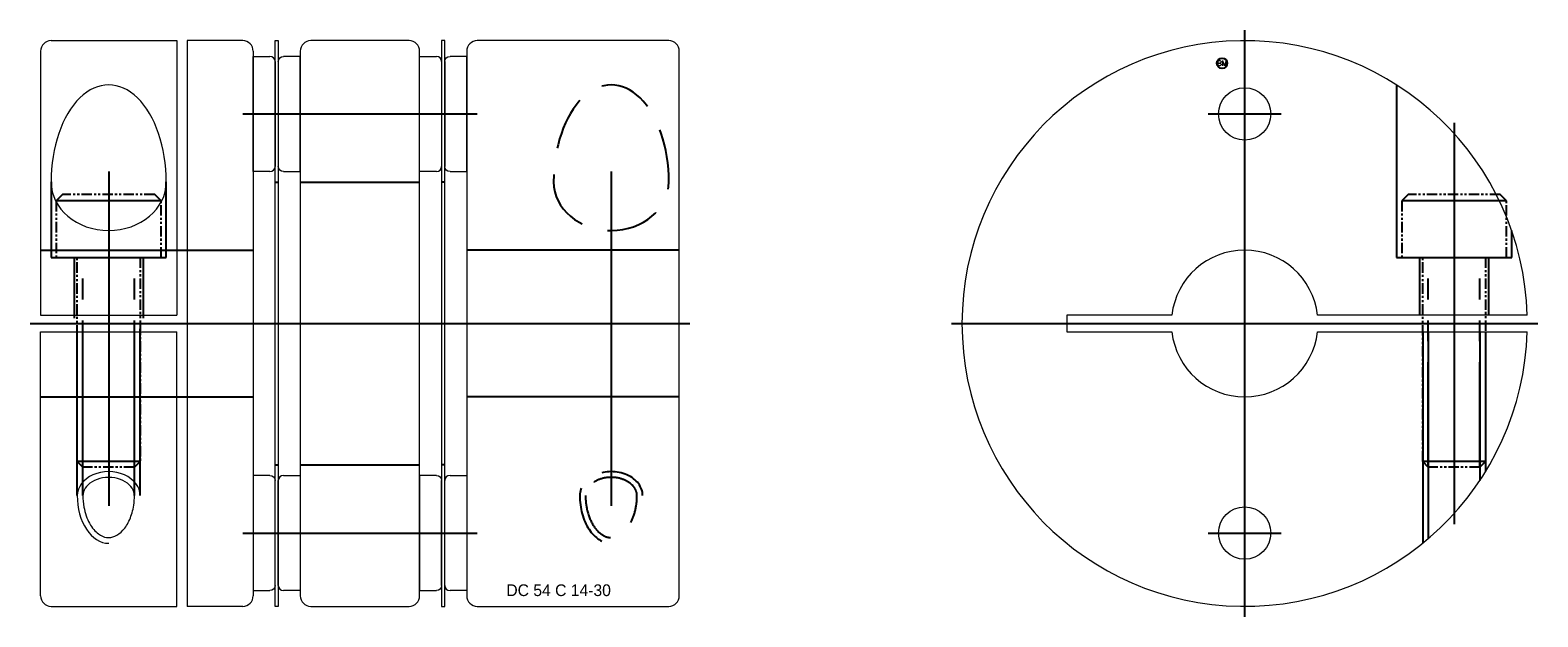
# Model space of a CAD drawing. Extents: x -21 to 123, y -28 to 28.
import ezdxf
from ezdxf.enums import TextEntityAlignment as Align

# ---------------------------------------------------------------- set-up
doc = ezdxf.new("R2010")
doc.units = 0
doc.header["$LTSCALE"] = 8
for name, pattern in [('CENTER', [50.8, 31.75, -6.35, 6.35, -6.35]), ('HIDDEN', [9.525, 6.35, -3.175]), ('PHANTOM', [2.5, 1.25, -0.25, 0.25, -0.25, 0.25, -0.25])]:
    doc.linetypes.add(name, pattern=pattern)
doc.layers.get('0').update_dxf_attribs({"linetype": 'CONTINUOUS', "lineweight": 18})
for name, color, linetype in [('BOM', 6, 'CONTINUOUS'), ('CENTER', 1, 'CENTER'), ('HIDDEN', 2, 'HIDDEN'), ('PHANTOM', 6, 'PHANTOM')]:
    doc.layers.add(name, color=color, linetype=linetype)
doc.layers.add('THIN', color=3, linetype='CONTINUOUS', lineweight=5)
doc.styles.add('ADESK1', font='romans')

# ---------------------------------------------------------------- blocks, each defined once
blk = doc.blocks.new('MCLBM2')
blk.add_circle((0, 0), 0.5)
at = {"style": 'ADESK1'}
blk.add_text('BM', height=0.5, dxfattribs=at).set_placement((0, 0), align=Align.MIDDLE)
at = {"style": 'ADESK1', "flags": 1}
for tag, p in [('NAME', (0, -1)), ('SPEC', (0, -3)), ('ENAME', (0, -2)), ('MATERIAL', (0, -4)), ('WEIGHT', (0, -6)), ('QTY', (0, -5)), ('PRICE', (0, -7)), ('REMARK', (0, -8)), ('USER1', (0, -9)), ('USER2', (0, -10)), ('USER3', (0, -11)), ('USER4', (0, -12)), ('USER5', (0, -13)), ('USER6', (0, -14))]:
    blk.add_attdef(tag, p, '', height=0.5, dxfattribs=at)

msp = doc.modelspace()

# ---------------------------------------------------------------- linework, layer by layer
for p, q in [((-20.3, 26), (-20.3, 0.8)), ((-19.3, 27), (-7.3, 27)), ((-7.3, 27), (-7.3, 0.8)), ((-6.3, 27), (-6.3, -27)), ((-1, 27), (-6.3, 27)), ((0, 26), (0, -26)), ((2.1, 27), (2.4, 27)), ((2.1, -27), (2.1, 27)), ((2.4, 27), (2.4, -27)), ((4.5, 26), (4.5, -26)), ((14.9, 27), (5.5, 27)), ((15.9, -26), (15.9, 26)), ((20.4, 26), (20.4, -26)), ((39.7, 27), (21.4, 27)), ((40.7, -26), (40.7, 26)), ((0, 25.5), (1.6, 25.5)), ((0, 14.5), (0, 25.5)), ((2.1, 25), (2.1, 15)), ((15.9, 25.5), (17.5, 25.5)), ((15.9, 14.5), (15.9, 25.5)), ((18, 25), (18, 15)), ((1.6, 14.5), (0, 14.5)), ((17.5, 14.5), (15.9, 14.5)), ((-20.3, 0.8), (-7.3, 0.8)), ((121.69, 0.8), (101.65, 0.8)), ((-20.3, -0.8), (-7.3, -0.8)), ((-20.3, -26), (-20.3, -0.8)), ((-7.3, -27), (-7.3, -0.8)), ((101.65, -0.8), (121.69, -0.8)), ((2.4, -25), (2.4, -15)), ((2.9, -14.5), (4.5, -14.5)), ((4.5, -14.5), (4.5, -25.5)), ((18.3, -25), (18.3, -15)), ((18.8, -14.5), (20.4, -14.5)), ((20.4, -14.5), (20.4, -25.5)), ((4.5, -25.5), (2.9, -25.5)), ((20.4, -25.5), (18.8, -25.5)), ((-19.3, -27), (-7.3, -27)), ((-1, -27), (-6.3, -27)), ((2.4, -27), (2.1, -27)), ((5.5, -27), (14.9, -27)), ((21.4, -27), (39.7, -27))]:
    msp.add_line(p, q)
at = {"extrusion": (1.22461e-16, -2.99932e-32, -1)}
for p, q in [((18.3, 27), (18, 27)), ((18, 27), (18, -27)), ((18.3, -27), (18.3, 27)), ((2.4, 25), (2.4, 15)), ((4.5, 25.5), (2.9, 25.5)), ((4.5, 14.5), (4.5, 25.5)), ((18.3, 25), (18.3, 15)), ((20.4, 25.5), (18.8, 25.5)), ((20.4, 14.5), (20.4, 25.5)), ((2.9, 14.5), (4.5, 14.5)), ((18.8, 14.5), (20.4, 14.5)), ((17.5, -14.5), (15.9, -14.5)), ((15.9, -14.5), (15.9, -25.5)), ((18, -25), (18, -15)), ((15.9, -25.5), (17.5, -25.5)), ((18, -27), (18.3, -27))]:
    msp.add_line(p, q, dxfattribs=at)
at = {"extrusion": (-2.99932e-32, -1.22461e-16, -1)}
for p, q in [((1.6, -14.5), (0, -14.5)), ((0, -14.5), (0, -25.5)), ((2.1, -25), (2.1, -15)), ((0, -25.5), (1.6, -25.5))]:
    msp.add_line(p, q, dxfattribs=at)
msp.add_lwpolyline([(87.75, 0.8), (77.7, 0.8), (77.7, -0.8), (87.75, -0.8)])
for centre in [(94.7, 20), (94.7, -20)]:
    msp.add_circle(centre, 2.5)
for centre, radius, start, end in [((-19.3, 26), 1, 90, 180), ((-1, 26), 1, 0, 90), ((5.5, 26), 1, 90, 180), ((14.9, 26), 1, 0, 90), ((21.4, 26), 1, 90, 180), ((39.7, 26), 1, 0, 90), ((94.7, 0), 27, 1.6979, 358.3021), ((1.6, 25), 0.5, 0, 90), ((17.5, 25), 0.5, 0, 90), ((1.6, 15), 0.5, 270, 0), ((17.5, 15), 0.5, 270, 0), ((94.7, 0), 7, 6.5624, 173.4376), ((94.7, 0), 7, 186.5624, 353.4376), ((2.9, -15), 0.5, 90, 180), ((18.8, -15), 0.5, 90, 180), ((2.9, -25), 0.5, 180, 270), ((18.8, -25), 0.5, 180, 270), ((-19.3, -26), 1, 180, 270), ((-1, -26), 1, 270, 0), ((5.5, -26), 1, 180, 270), ((14.9, -26), 1, 270, 0), ((21.4, -26), 1, 180, 270), ((39.7, -26), 1, 270, 0)]:
    msp.add_arc(centre, radius, start, end)
at = {"extrusion": (1.22461e-16, -2.99932e-32, -1)}
for centre, start, end in [((-2.9, 25), 0, 90), ((-18.8, 25), 0, 90), ((-2.9, 15), 270, 0), ((-18.8, 15), 270, 0), ((-17.5, -15), 90, 180), ((-17.5, -25), 180, 270)]:
    msp.add_arc(centre, 0.5, start, end, dxfattribs=at)
at = {"extrusion": (-2.99932e-32, -1.22461e-16, -1)}
for centre, start, end in [((-1.6, -15), 90, 180), ((-1.6, -25), 180, 270)]:
    msp.add_arc(centre, 0.5, start, end, dxfattribs=at)
at = {"ltscale": 0.1}
for major_axis, ratio, start_param, end_param in [((0, 9.27), 0.593441, 4.712389, 7.853982), ((5.5, 0), 0.842543, 3.141593, 6.283185)]:
    msp.add_ellipse((-13.8, 13.51), major_axis=major_axis, ratio=ratio, start_param=start_param, end_param=end_param, dxfattribs=at)
for points, knots in [([(-11.34, -16.42), (-11.34, -16.19), (-11.41, -15.95), (-11.7, -15.49), (-11.92, -15.28), (-12.5, -14.93), (-12.85, -14.8), (-13.6, -14.67), (-14, -14.67), (-14.75, -14.8), (-15.1, -14.93), (-15.68, -15.28), (-15.9, -15.5), (-16.19, -15.95), (-16.26, -16.19), (-16.26, -16.42)], [0, 0, 0, 0, 0.449017, 0.449017, 0.898034, 0.898034, 1.347051, 1.347051, 1.796068, 1.796068, 2.245085, 2.245085, 2.694102, 2.694102, 3.141593, 3.141593, 3.141593, 3.141593]), ([(-16.26, -16.42), (-16.26, -16.79), (-16.23, -17.16), (-16.06, -18.1), (-15.87, -18.63), (-15.39, -19.52), (-15.09, -19.86), (-14.52, -20.28), (-14.26, -20.39), (-13.73, -20.46), (-13.47, -20.42), (-12.95, -20.2), (-12.68, -20.01), (-12.19, -19.47), (-11.97, -19.12), (-11.62, -18.31), (-11.48, -17.84), (-11.36, -17.05), (-11.34, -16.73), (-11.34, -16.42)], [1.570796, 1.570796, 1.570796, 1.570796, 1.836657, 1.836657, 2.264653, 2.264653, 2.692649, 2.692649, 3.051779, 3.051779, 3.41091, 3.41091, 3.77004, 3.77004, 4.12917, 4.12917, 4.488301, 4.488301, 4.712389, 4.712389, 4.712389, 4.712389])]:
    msp.add_open_spline(points, degree=3, knots=knots, dxfattribs=at)
at = {"layer": 'CENTER'}
for p, q in [((94.7, -28), (94.7, 28)), ((94.7, 16.5), (94.7, 23.5)), ((-1, 20), (21.4, 20)), ((91.2, 20), (98.2, 20)), ((114.7, 19.14), (114.7, -19.14)), ((-13.8, 14.51), (-13.8, -17.42)), ((34.2, 14.51), (34.2, -17.42)), ((-21.3, 0), (41.7, 0)), ((66.7, 0), (122.7, 0)), ((94.7, -23.5), (94.7, -16.5)), ((91.2, -20), (98.2, -20))]:
    msp.add_line(p, q, dxfattribs=at)
at = {"layer": 'CENTER', "extrusion": (-2.99932e-32, -1.22461e-16, -1)}
msp.add_line((-1, -20), (21.4, -20), dxfattribs=at)
at = {"layer": 'HIDDEN'}
for p, q in [((-19.3, 13.51), (-19.3, 6.3)), ((-8.3, 6.3), (-8.3, 13.51)), ((2.1, 13.5), (2.4, 13.5)), ((4.5, 13.5), (15.9, 13.5)), ((18.3, 13.5), (18, 13.5)), ((-20.3, 7), (0, 7)), ((-19.3, 6.3), (-8.3, 6.3)), ((-17.1, 6.3), (-17.1, 0.5)), ((-10.5, 6.3), (-10.5, 0.5)), ((40.7, 7), (20.4, 7)), ((111.4, 6.3), (111.4, 0.8)), ((118, 6.3), (118, 0.8)), ((-16.8, -16.42), (-16.8, -0.5)), ((-16.26, -16.42), (-16.26, -0.5)), ((-11.34, -16.42), (-11.34, -0.5)), ((-10.8, -16.42), (-10.8, -0.5)), ((111.7, -0.8), (111.7, -20.98)), ((112.24, -0.8), (112.24, -20.53)), ((117.16, -0.8), (117.16, -14.99)), ((117.7, -0.8), (117.7, -14.14))]:
    msp.add_line(p, q, dxfattribs=at)
at = {"layer": 'HIDDEN', "extrusion": (-2.99932e-32, -1.22461e-16, -1)}
for p, q in [((-20.3, -7), (0, -7)), ((40.7, -7), (20.4, -7)), ((2.1, -13.5), (2.4, -13.5)), ((4.5, -13.5), (15.9, -13.5)), ((18.3, -13.5), (18, -13.5))]:
    msp.add_line(p, q, dxfattribs=at)
at = {"layer": 'HIDDEN'}
msp.add_lwpolyline([(109.2, 22.78), (109.2, 6.3), (120.2, 6.3), (120.2, 8.87)], dxfattribs=at)
at = {"layer": 'HIDDEN', "ltscale": 0.1}
for centre, major_axis, ratio, start_param, end_param in [((34.2, 13.51), (0, 9.27), 0.593441, 4.712389, 7.853982), ((34.2, 13.51), (5.5, 0), 0.842543, 3.141593, 6.283185), ((34.2, -16.42), (3, 0), 0.759338, 0, 3.141593), ((34.2, -16.42), (0, 4.56), 0.658468, 1.570796, 3.141593)]:
    msp.add_ellipse(centre, major_axis=major_axis, ratio=ratio, start_param=start_param, end_param=end_param, dxfattribs=at)
for points, knots in [([(36.66, -16.42), (36.66, -16.19), (36.59, -15.95), (36.3, -15.49), (36.08, -15.28), (35.5, -14.93), (35.15, -14.8), (34.4, -14.67), (34, -14.67), (33.25, -14.8), (32.9, -14.93), (32.32, -15.28), (32.1, -15.5), (31.81, -15.95), (31.74, -16.19), (31.74, -16.42)], [0, 0, 0, 0, 0.449017, 0.449017, 0.898034, 0.898034, 1.347051, 1.347051, 1.796068, 1.796068, 2.245085, 2.245085, 2.694102, 2.694102, 3.141593, 3.141593, 3.141593, 3.141593]), ([(31.74, -16.42), (31.74, -16.79), (31.77, -17.16), (31.94, -18.1), (32.13, -18.63), (32.61, -19.52), (32.91, -19.86), (33.48, -20.28), (33.74, -20.39), (34.27, -20.46), (34.53, -20.42), (35.05, -20.2), (35.32, -20.01), (35.81, -19.47), (36.03, -19.12), (36.38, -18.31), (36.52, -17.84), (36.64, -17.05), (36.66, -16.73), (36.66, -16.42)], [1.570796, 1.570796, 1.570796, 1.570796, 1.836657, 1.836657, 2.264653, 2.264653, 2.692649, 2.692649, 3.051779, 3.051779, 3.41091, 3.41091, 3.77004, 3.77004, 4.12917, 4.12917, 4.488301, 4.488301, 4.712389, 4.712389, 4.712389, 4.712389])]:
    msp.add_open_spline(points, degree=3, knots=knots, dxfattribs=at)
at = {"layer": 'PHANTOM'}
for p, q in [((-8.8, 11.7), (-18.8, 11.7)), ((119.7, 11.7), (109.7, 11.7)), ((-16.26, -13.7), (-16.26, 6.3)), ((-11.34, -13.7), (-11.34, 6.3)), ((112.24, -13.7), (112.24, 6.3)), ((117.16, -13.7), (117.16, 6.3)), ((-10.8, -13.16), (-16.8, -13.16)), ((117.7, -13.16), (111.7, -13.16))]:
    msp.add_line(p, q, dxfattribs=at)
at = {"layer": 'PHANTOM', "ltscale": 0.1}
for points in [[(-8.8, 6.3), (-8.8, 11.7), (-9.4, 12.3), (-18.2, 12.3), (-18.8, 11.7), (-18.8, 6.3)], [(119.7, 6.3), (119.7, 11.7), (119.1, 12.3), (110.3, 12.3), (109.7, 11.7), (109.7, 6.3)]]:
    msp.add_lwpolyline(points, close=True, dxfattribs=at)
for points in [[(-10.8, 6.3), (-10.8, -13.16), (-11.34, -13.7), (-16.26, -13.7), (-16.8, -13.16), (-16.8, 6.3)], [(117.7, 6.3), (117.7, -13.16), (117.16, -13.7), (112.24, -13.7), (111.7, -13.16), (111.7, 6.3)]]:
    msp.add_lwpolyline(points, dxfattribs=at)
at = {"layer": 'THIN', "ltscale": 0.1}
for major_axis, ratio, start_param in [((3, 0), 0.759338, 0), ((0, 4.56), 0.658468, 1.570796)]:
    msp.add_ellipse((-13.8, -16.42), major_axis=major_axis, ratio=ratio, start_param=start_param, end_param=3.141593, dxfattribs=at)

# ---------------------------------------------------------------- block references
at = {"layer": 'BOM'}
msp.add_blockref('MCLBM2', (92.54, 24.84), dxfattribs=at)

# ---------------------------------------------------------------- texts
at = {"ltscale": 0.6, "insert": (24.18, -24.9), "char_height": 1.1197, "attachment_point": 1}
msp.add_mtext('DC 54 C 14-30', dxfattribs=at)

doc.saveas('drawing.dxf')
